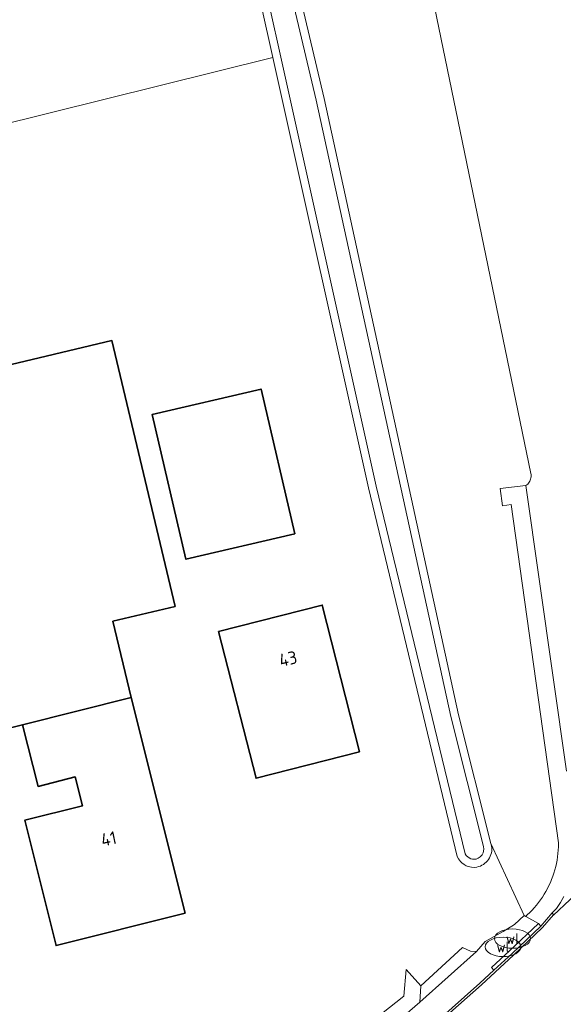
# Model space of a CAD drawing. Header units: metres. Extents: x 125158 to 132124, y 450612 to 454469.
# Tile 26 of 173: x 125566 to 125603, y 451375 to 451444. Entities that reach past the tile are written whole.
import ezdxf
from ezdxf.enums import TextEntityAlignment as Align

# ---------------------------------------------------------------- set-up
doc = ezdxf.new("R2010")
doc.units = ezdxf.units.M
doc.layers.get('0').update_dxf_attribs({"color": 8})
for name, color, linetype, lineweight in [('B-XX-BV-GELEIDECONSTRUCTIE-GV', 8, 'Continuous', 18), ('B-XX-KL-WATER_PUT-S', 8, 'Continuous', 25), ('B-XX-OG-BEBOUWING-GV', 8, 'Continuous', 35), ('B-XX-OG-BEBOUWING-T18', 8, 'Continuous', 18), ('B-XX-OG-TERREIN_CULTUURSCHEIDING-GV', 8, 'Continuous', 18), ('B-XX-OG-WATER-GV', 8, 'Continuous', 18), ('B-XX-OG-WATER_SLOOT-GV', 8, 'Continuous', 18), ('B-XX-OG-WEG-GV', 8, 'Continuous', 18), ('B-XX-VH-GOOT-G', 8, 'Continuous', 18), ('B-XX-VH-VERHARDING_BETONSTRAATSTEEN-GV', 8, 'Continuous', 18)]:
    doc.layers.add(name, color=color, linetype=linetype, lineweight=lineweight)
doc.styles.add('NLCS-ISO', font='NLCS-ISO.ttf')
doc.styles.add('NLCS-ISO-M-T18', font='NLCS-ISO.ttf', dxfattribs={"height": 1.8})

# ---------------------------------------------------------------- blocks, each defined once
blk = doc.blocks.new('SKL-WATER_WATERLEIDINGPUT-SO')
at = {"color": 0, "linetype": 'ByBlock', "lineweight": 18}
blk.add_ellipse((0, 0), major_axis=(2.5, 0), ratio=0.54, dxfattribs=at)
at = {"color": 0, "linetype": 'ByBlock', "lineweight": 18, "style": 'NLCS-ISO'}
blk.add_text('wl', height=1.5, dxfattribs=at).set_placement((0, 0), align=Align.MIDDLE_CENTER)

msp = doc.modelspace()

# ---------------------------------------------------------------- linework, layer by layer
at = {"layer": 'B-XX-BV-GELEIDECONSTRUCTIE-GV'}
msp.add_lwpolyline([(125601.864, 451380.318), (125601.682, 451380.49), (125599.68, 451378.585), (125598.418, 451377.422), (125598.588, 451377.239), (125599.851, 451378.403)], close=True, dxfattribs=at)
at = {"layer": 'B-XX-OG-BEBOUWING-GV'}
for points in [[(125576.35, 451402.593), (125571.952, 451421.127), (125557.795, 451417.768), (125563.485, 451393.786), (125565.722, 451394.347), (125573.277, 451396.243), (125572.014, 451401.564)], [(125584.699, 451407.667), (125582.342, 451417.745), (125574.744, 451415.967), (125577.101, 451405.889)], [(125589.22, 451392.472), (125586.608, 451402.689), (125579.39, 451400.844), (125582.001, 451390.626)], [(125577.048, 451381.204), (125573.277, 451396.243), (125565.722, 451394.347), (125566.798, 451390.056), (125569.395, 451390.708), (125569.897, 451388.707), (125565.865, 451387.695), (125568.058, 451378.95)]]:
    msp.add_lwpolyline(points, close=True, dxfattribs=at)
at = {"layer": 'B-XX-OG-TERREIN_CULTUURSCHEIDING-GV'}
for points in [[(125577.862, 451475.555), (125586.74, 451438.01), (125596.11, 451395.04), (125598.37, 451386.07), (125600.698, 451381.046), (125600.799, 451380.989), (125600.911, 451381.089), (125601.079, 451381.25), (125601.242, 451381.417), (125601.398, 451381.59), (125601.549, 451381.768), (125601.694, 451381.951), (125601.832, 451382.138), (125601.964, 451382.331), (125602.089, 451382.528), (125602.207, 451382.729), (125602.318, 451382.934), (125602.422, 451383.142), (125602.519, 451383.354), (125602.609, 451383.57), (125602.691, 451383.788), (125602.765, 451384.009), (125602.832, 451384.232), (125602.891, 451384.458), (125602.943, 451384.685), (125602.987, 451384.914), (125603.023, 451385.145), (125603.05, 451385.376), (125603.07, 451385.608), (125603.082, 451385.841), (125603.086, 451386.074), (125603.086, 451386.12), (125599.776, 451409.705), (125599.177, 451409.614), (125599.009, 451410.811), (125600.811, 451411.017), (125600.818, 451411.022), (125600.883, 451411.071), (125600.942, 451411.126), (125600.996, 451411.187), (125601.044, 451411.253), (125601.085, 451411.323), (125601.118, 451411.396), (125601.145, 451411.473), (125601.163, 451411.552), (125601.174, 451411.633), (125601.177, 451411.714), (125601.172, 451411.795), (125601.159, 451411.875), (125592.639, 451453.08)], [(125548.55, 451448.08), (125551.46, 451435.09), (125551.989, 451433.126), (125583.159, 451440.862), (125575.76, 451474.13)], [(125585.179, 451369.798), (125592.308, 451375.429), (125592.46, 451377.278), (125593.489, 451376.158), (125596.395, 451378.815), (125596.953, 451378.563), (125597.38, 451378.549), (125597.976, 451379.237), (125599.219, 451379.944), (125600.012, 451380.423), (125600.698, 451381.046), (125598.37, 451386.07), (125598.41, 451385.91), (125598.43, 451385.73), (125598.43, 451385.54), (125598.41, 451385.42), (125598.38, 451385.3), (125598.33, 451385.18), (125598.28, 451385.07), (125598.21, 451384.96), (125598.14, 451384.86), (125598.05, 451384.77), (125597.96, 451384.69), (125597.86, 451384.61), (125597.75, 451384.55), (125597.64, 451384.5), (125597.52, 451384.46), (125597.4, 451384.43), (125597.21, 451384.41), (125597.02, 451384.42), (125596.9, 451384.44), (125596.78, 451384.47), (125596.66, 451384.52), (125596.5, 451384.61), (125596.35, 451384.72), (125596.26, 451384.81), (125596.18, 451384.9), (125596.11, 451385.01), (125596.02, 451385.16), (125589.83, 451410.87), (125583.159, 451440.862), (125551.989, 451433.126)], [(125585.179, 451369.798), (125592.308, 451375.429), (125592.46, 451377.278), (125593.489, 451376.158), (125596.395, 451378.815), (125596.953, 451378.563), (125597.38, 451378.549), (125597.976, 451379.237), (125599.219, 451379.944), (125600.012, 451380.423), (125600.698, 451381.046), (125598.37, 451386.07), (125598.41, 451385.91), (125598.43, 451385.73), (125598.43, 451385.54), (125598.41, 451385.42), (125598.38, 451385.3), (125598.33, 451385.18), (125598.28, 451385.07), (125598.21, 451384.96), (125598.14, 451384.86), (125598.05, 451384.77), (125597.96, 451384.69), (125597.86, 451384.61), (125597.75, 451384.55), (125597.64, 451384.5), (125597.52, 451384.46), (125597.4, 451384.43), (125597.21, 451384.41), (125597.02, 451384.42), (125596.9, 451384.44), (125596.78, 451384.47), (125596.66, 451384.52), (125596.5, 451384.61), (125596.35, 451384.72), (125596.26, 451384.81), (125596.18, 451384.9), (125596.11, 451385.01), (125596.02, 451385.16), (125589.83, 451410.87), (125583.159, 451440.862), (125551.989, 451433.126)]]:
    msp.add_lwpolyline(points, dxfattribs=at)
for points in [[(125557.795, 451417.768), (125571.952, 451421.127), (125576.35, 451402.593), (125572.014, 451401.564), (125573.277, 451396.243), (125577.048, 451381.204), (125568.058, 451378.95), (125565.865, 451387.695), (125569.897, 451388.707), (125569.395, 451390.708), (125566.798, 451390.056), (125565.722, 451394.347), (125563.485, 451393.786)], [(125574.744, 451415.967), (125582.342, 451417.745), (125584.699, 451407.667), (125577.101, 451405.889)], [(125579.39, 451400.844), (125586.608, 451402.689), (125589.22, 451392.472), (125582.001, 451390.626)]]:
    msp.add_lwpolyline(points, close=True, dxfattribs=at)
at = {"layer": 'B-XX-OG-WATER-GV'}
msp.add_lwpolyline([(125576.3, 451474.25), (125590.38, 451410.99), (125596.57, 451385.34), (125596.64, 451385.23), (125596.78, 451385.11), (125596.98, 451385.01), (125597.1, 451384.98), (125597.23, 451384.97), (125597.35, 451384.99), (125597.48, 451385.04), (125597.63, 451385.14), (125597.76, 451385.29), (125597.83, 451385.43), (125597.87, 451385.67), (125597.85, 451385.86), (125595.57, 451394.92), (125586.2, 451437.88), (125577.25, 451475.73)], dxfattribs=at)
at = {"layer": 'B-XX-OG-WATER_SLOOT-GV'}
for points in [[(125575.76, 451474.13), (125583.159, 451440.862), (125589.83, 451410.87), (125596.02, 451385.16), (125596.11, 451385.01), (125596.18, 451384.9), (125596.26, 451384.81), (125596.35, 451384.72), (125596.5, 451384.61), (125596.66, 451384.52), (125596.78, 451384.47), (125596.9, 451384.44), (125597.02, 451384.42), (125597.21, 451384.41), (125597.4, 451384.43), (125597.52, 451384.46), (125597.64, 451384.5), (125597.75, 451384.55), (125597.86, 451384.61), (125597.96, 451384.69), (125598.05, 451384.77), (125598.14, 451384.86), (125598.21, 451384.96), (125598.28, 451385.07), (125598.33, 451385.18), (125598.38, 451385.3), (125598.41, 451385.42), (125598.43, 451385.54), (125598.43, 451385.73), (125598.41, 451385.91), (125598.37, 451386.07), (125596.11, 451395.04), (125586.74, 451438.01), (125577.862, 451475.555)], [(125577.25, 451475.73), (125586.2, 451437.88), (125595.57, 451394.92), (125597.85, 451385.86), (125597.87, 451385.67), (125597.83, 451385.43), (125597.76, 451385.29), (125597.63, 451385.14), (125597.48, 451385.04), (125597.35, 451384.99), (125597.23, 451384.97), (125597.1, 451384.98), (125596.98, 451385.01), (125596.78, 451385.11), (125596.64, 451385.23), (125596.57, 451385.34), (125590.38, 451410.99), (125576.3, 451474.25)]]:
    msp.add_lwpolyline(points, dxfattribs=at)
at = {"layer": 'B-XX-OG-WEG-GV'}
for points in [[(125603.652, 451391.106), (125600.811, 451411.017), (125599.009, 451410.811), (125599.177, 451409.614), (125599.776, 451409.705), (125603.086, 451386.12), (125603.086, 451386.074), (125603.082, 451385.841), (125603.07, 451385.608), (125603.05, 451385.376), (125603.023, 451385.145), (125602.987, 451384.914), (125602.943, 451384.685), (125602.891, 451384.458), (125602.832, 451384.232), (125602.765, 451384.009), (125602.691, 451383.788), (125602.609, 451383.57), (125602.519, 451383.354), (125602.422, 451383.142), (125602.318, 451382.934), (125602.207, 451382.729), (125602.089, 451382.528), (125601.964, 451382.331), (125601.832, 451382.138), (125601.694, 451381.951), (125601.549, 451381.768), (125601.398, 451381.59), (125601.242, 451381.417), (125601.079, 451381.25), (125600.911, 451381.089), (125600.799, 451380.989), (125601.682, 451380.49), (125601.864, 451380.318), (125602.636, 451381.231), (125602.887, 451381.466), (125602.948, 451381.551), (125603.086, 451381.752), (125603.217, 451381.957), (125603.341, 451382.167), (125603.459, 451382.381)], [(125617.578, 451394.977), (125605.014, 451383.206), (125602.74, 451381.076), (125602.729, 451381.093), (125602.636, 451381.231), (125601.864, 451380.318), (125599.851, 451378.403), (125598.588, 451377.239), (125597.606, 451376.334), (125594.606, 451373.67), (125593.807, 451372.961), (125590.013, 451369.718), (125587.3, 451367.637), (125587.095, 451367.486), (125579.217, 451361.66), (125577.932, 451360.757), (125574.253, 451358.17), (125571.027, 451355.996), (125570.583, 451355.697), (125569.947, 451355.273)], [(125594.606, 451373.67), (125597.606, 451376.334), (125598.588, 451377.239), (125599.851, 451378.403), (125601.864, 451380.318), (125601.682, 451380.49), (125600.799, 451380.989), (125600.698, 451381.046), (125600.012, 451380.423), (125599.219, 451379.944), (125597.976, 451379.237), (125597.38, 451378.549), (125593.415, 451375.012), (125589.901, 451371.978)], [(125585.997, 451368.971), (125589.901, 451371.978), (125593.415, 451375.012), (125593.489, 451376.158), (125592.46, 451377.278), (125592.308, 451375.429), (125585.179, 451369.798), (125584.232, 451369.933), (125584.164, 451369.943), (125583.691, 451370.187), (125583.833, 451369.669), (125583.897, 451369.436)]]:
    msp.add_lwpolyline(points, dxfattribs=at)
msp.add_lwpolyline([(125593.489, 451376.158), (125593.415, 451375.012), (125597.38, 451378.549), (125596.953, 451378.563), (125596.395, 451378.815)], close=True, dxfattribs=at)
at = {"layer": 'B-XX-VH-GOOT-G'}
msp.add_lwpolyline([(125570.672, 451355.564), (125574.344, 451358.038), (125579.311, 451361.53), (125587.396, 451367.509), (125590.114, 451369.594), (125593.912, 451372.84), (125597.713, 451376.215), (125599.96, 451378.286), (125601.981, 451380.208), (125602.729, 451381.093)], dxfattribs=at)
at = {"layer": 'B-XX-VH-VERHARDING_BETONSTRAATSTEEN-GV'}
for points in [[(125592.639, 451453.08), (125601.159, 451411.875), (125601.172, 451411.795), (125601.177, 451411.714), (125601.174, 451411.633), (125601.163, 451411.552), (125601.145, 451411.473), (125601.118, 451411.396), (125601.085, 451411.323), (125601.044, 451411.253), (125600.996, 451411.187), (125600.942, 451411.126), (125600.883, 451411.071), (125600.818, 451411.022), (125600.811, 451411.017), (125603.652, 451391.106)], [(125603.459, 451382.381), (125603.341, 451382.167), (125603.217, 451381.957), (125603.086, 451381.752), (125602.948, 451381.551), (125602.887, 451381.466), (125602.636, 451381.231), (125602.729, 451381.093), (125602.74, 451381.076), (125605.014, 451383.206)]]:
    msp.add_lwpolyline(points, dxfattribs=at)

# ---------------------------------------------------------------- block references
at = {"layer": 'B-XX-KL-WATER_PUT-S', "xscale": 0.5, "yscale": 0.5, "zscale": 0.5}
for p in [(125599.88, 451379.44), (125599.22, 451378.864)]:
    msp.add_blockref('SKL-WATER_WATERLEIDINGPUT-SO', p, dxfattribs=at)

# ---------------------------------------------------------------- texts
at = {"layer": 'B-XX-OG-BEBOUWING-T18', "style": 'NLCS-ISO-M-T18'}
for s, rotation, p in [('43', 13.6, (125584.227, 451398.947)), ('41', 11.8, (125571.724, 451386.401))]:
    msp.add_text(s, height=0.9, rotation=rotation, dxfattribs=at).set_placement(p, align=Align.MIDDLE_CENTER)

doc.saveas('drawing.dxf')
